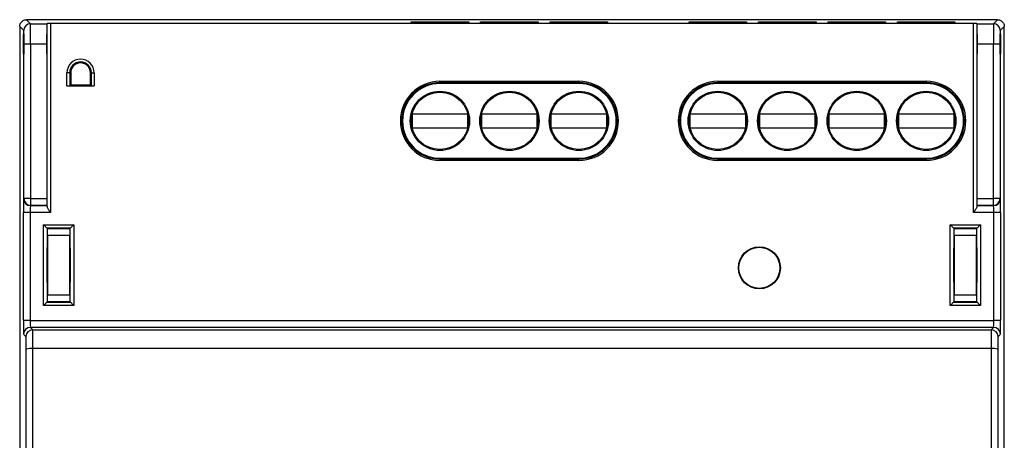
# Model space of a CAD drawing. Extents: x 69.4 to 141.4, y 125.3 to 216.
# Tile 3 of 3: x 69.4 to 141.4, y 185.3 to 216. Entities that reach past the tile are written whole.
import ezdxf

# ---------------------------------------------------------------- set-up
doc = ezdxf.new("R2010")
doc.units = 0
doc.layers.get('0').update_dxf_attribs({"linetype": 'CONTINUOUS'})

msp = doc.modelspace()

# ---------------------------------------------------------------- linework, layer by layer
at = {"color": 7, "linetype": 'CONTINUOUS'}
for p, q in [((69.933, 216.024), (70.226, 215.731)), ((140.933, 216.024), (69.933, 216.024)), ((140.641, 215.731), (140.933, 216.024)), ((69.433, 215.524), (69.433, 160.224)), ((69.726, 215.231), (69.433, 215.524)), ((70.226, 215.731), (71.419, 215.731)), ((71.431, 215.743), (71.419, 215.731)), ((71.431, 202.36), (71.431, 215.743)), ((139.185, 215.745), (71.681, 215.745)), ((71.681, 215.745), (71.681, 201.928)), ((98.061, 215.87), (102.266, 215.87)), ((98.061, 215.823), (98.061, 215.87)), ((98.061, 215.87), (98.069, 215.823)), ((102.266, 215.823), (98.061, 215.823)), ((102.258, 215.823), (102.266, 215.87)), ((102.266, 215.87), (102.266, 215.823)), ((103.141, 215.87), (107.346, 215.87)), ((103.141, 215.823), (103.141, 215.87)), ((103.141, 215.87), (103.149, 215.823)), ((107.346, 215.823), (103.141, 215.823)), ((107.338, 215.823), (107.346, 215.87)), ((107.346, 215.87), (107.346, 215.823)), ((108.221, 215.87), (112.426, 215.87)), ((108.221, 215.823), (108.221, 215.87)), ((108.221, 215.87), (108.229, 215.823)), ((112.426, 215.823), (108.221, 215.823)), ((112.418, 215.823), (112.426, 215.87)), ((112.426, 215.87), (112.426, 215.823)), ((118.381, 215.87), (122.586, 215.87)), ((118.381, 215.823), (118.381, 215.87)), ((118.381, 215.87), (118.389, 215.823)), ((122.586, 215.823), (118.381, 215.823)), ((122.578, 215.823), (122.586, 215.87)), ((122.586, 215.87), (122.586, 215.823)), ((123.461, 215.87), (127.666, 215.87)), ((123.461, 215.823), (123.461, 215.87)), ((123.461, 215.87), (123.469, 215.823)), ((127.666, 215.823), (123.461, 215.823)), ((127.658, 215.823), (127.666, 215.87)), ((127.666, 215.87), (127.666, 215.823)), ((128.541, 215.87), (132.746, 215.87)), ((128.541, 215.823), (128.541, 215.87)), ((128.541, 215.87), (128.549, 215.823)), ((132.746, 215.823), (128.541, 215.823)), ((132.738, 215.823), (132.746, 215.87)), ((132.746, 215.87), (132.746, 215.823)), ((133.621, 215.87), (137.826, 215.87)), ((133.621, 215.823), (133.621, 215.87)), ((133.621, 215.87), (133.629, 215.823)), ((137.826, 215.823), (133.621, 215.823)), ((137.818, 215.823), (137.826, 215.87)), ((137.826, 215.87), (137.826, 215.823)), ((139.185, 201.928), (139.185, 215.745)), ((139.435, 215.743), (139.435, 202.36)), ((139.435, 215.743), (139.447, 215.731)), ((139.447, 215.731), (140.641, 215.731)), ((141.433, 215.524), (141.141, 215.231)), ((141.433, 160.224), (141.433, 215.524)), ((69.734, 202.946), (69.734, 214.231)), ((70.234, 214.231), (69.734, 214.231)), ((71.406, 214.231), (70.234, 214.231)), ((70.234, 214.231), (70.234, 202.946)), ((71.406, 214.231), (71.406, 202.946)), ((139.46, 202.946), (139.46, 214.231)), ((140.632, 214.231), (139.46, 214.231)), ((140.632, 202.946), (140.632, 214.231)), ((141.132, 214.231), (140.632, 214.231)), ((141.132, 214.231), (141.132, 202.946)), ((73.088, 212.142), (72.888, 212.142)), ((72.888, 211.192), (72.888, 212.142)), ((73.162, 212.142), (73.088, 212.142)), ((73.088, 212.142), (73.088, 211.197)), ((73.162, 212.142), (73.162, 211.27)), ((74.605, 211.27), (74.605, 212.142)), ((74.605, 212.142), (74.678, 212.142)), ((74.678, 211.197), (74.678, 212.142)), ((74.678, 212.142), (74.878, 212.142)), ((74.878, 212.142), (74.878, 211.192)), ((72.888, 211.192), (74.878, 211.192)), ((73.162, 211.27), (73.088, 211.197)), ((73.162, 211.27), (74.605, 211.27)), ((74.605, 211.27), (74.678, 211.197)), ((100.163, 211.419), (100.163, 211.518)), ((100.163, 211.518), (110.323, 211.518)), ((100.163, 211.355), (100.163, 211.419)), ((110.323, 211.419), (100.163, 211.419)), ((110.323, 211.355), (100.163, 211.355)), ((110.323, 211.518), (110.323, 211.419)), ((110.323, 211.355), (110.323, 211.419)), ((120.483, 211.518), (135.723, 211.518)), ((120.483, 211.518), (120.483, 211.419)), ((120.483, 211.355), (120.483, 211.419)), ((135.723, 211.419), (120.483, 211.419)), ((135.723, 211.355), (120.483, 211.355)), ((135.723, 211.518), (135.723, 211.419)), ((135.723, 211.355), (135.723, 211.419)), ((102.203, 209.124), (98.124, 209.124)), ((98.124, 209.124), (98.124, 208.124)), ((102.203, 208.124), (102.203, 209.124)), ((107.283, 209.124), (103.204, 209.124)), ((103.204, 209.124), (103.204, 208.124)), ((107.283, 208.124), (107.283, 209.124)), ((108.284, 209.124), (108.284, 208.124)), ((112.363, 209.124), (108.284, 209.124)), ((112.363, 208.124), (112.363, 209.124)), ((118.444, 209.124), (118.444, 208.124)), ((122.523, 209.124), (118.444, 209.124)), ((122.523, 208.124), (122.523, 209.124)), ((123.524, 209.124), (123.524, 208.124)), ((127.603, 209.124), (123.524, 209.124)), ((127.603, 208.124), (127.603, 209.124)), ((132.683, 209.124), (128.604, 209.124)), ((128.604, 209.124), (128.604, 208.124)), ((132.683, 208.124), (132.683, 209.124)), ((137.763, 209.124), (133.684, 209.124)), ((133.684, 209.124), (133.684, 208.124)), ((137.763, 208.124), (137.763, 209.124)), ((98.124, 208.124), (102.203, 208.124)), ((103.204, 208.124), (107.283, 208.124)), ((108.284, 208.124), (112.363, 208.124)), ((118.444, 208.124), (122.523, 208.124)), ((123.524, 208.124), (127.603, 208.124)), ((128.604, 208.124), (132.683, 208.124)), ((133.684, 208.124), (137.763, 208.124)), ((100.163, 205.892), (110.323, 205.892)), ((100.163, 205.892), (100.163, 205.829)), ((100.163, 205.829), (110.323, 205.829)), ((100.163, 205.829), (100.163, 205.729)), ((110.323, 205.729), (100.163, 205.729)), ((110.323, 205.892), (110.323, 205.829)), ((110.323, 205.729), (110.323, 205.829)), ((120.483, 205.892), (135.723, 205.892)), ((120.483, 205.892), (120.483, 205.829)), ((120.483, 205.829), (135.723, 205.829)), ((120.483, 205.829), (120.483, 205.729)), ((135.723, 205.729), (120.483, 205.729)), ((135.723, 205.892), (135.723, 205.829)), ((135.723, 205.829), (135.723, 205.729)), ((69.716, 202.928), (69.734, 202.946)), ((70.234, 202.946), (69.734, 202.946)), ((70.234, 202.446), (70.216, 202.428)), ((70.216, 202.428), (71.429, 202.428)), ((70.234, 202.946), (70.234, 202.446)), ((70.234, 202.946), (71.406, 202.946)), ((71.41, 202.446), (70.234, 202.446)), ((71.41, 202.446), (71.429, 202.428)), ((139.438, 202.428), (139.456, 202.446)), ((139.438, 202.428), (140.65, 202.428)), ((140.632, 202.446), (139.456, 202.446)), ((139.46, 202.946), (140.632, 202.946)), ((140.632, 202.446), (140.632, 202.946)), ((141.132, 202.946), (140.632, 202.946)), ((140.65, 202.428), (140.632, 202.446)), ((141.132, 202.946), (141.15, 202.928)), ((69.707, 194.019), (69.707, 201.928)), ((70.207, 201.928), (69.707, 201.928)), ((71.681, 201.928), (70.207, 201.928)), ((70.207, 201.928), (70.207, 194.019)), ((140.659, 201.928), (139.185, 201.928)), ((141.159, 201.928), (140.659, 201.928)), ((140.659, 194.019), (140.659, 201.928)), ((141.159, 201.928), (141.159, 194.019)), ((71.185, 195.126), (71.185, 201.021)), ((71.185, 201.021), (73.381, 201.021)), ((73.381, 201.021), (73.381, 195.126)), ((137.485, 195.126), (137.485, 201.021)), ((137.485, 201.021), (139.681, 201.021)), ((139.681, 201.021), (139.681, 195.126)), ((71.435, 200.771), (71.435, 195.376)), ((71.456, 200.751), (71.435, 200.771)), ((73.131, 200.771), (71.435, 200.771)), ((71.456, 200.751), (73.11, 200.751)), ((73.106, 200.251), (71.46, 200.251)), ((71.46, 200.251), (71.46, 195.896)), ((73.106, 195.896), (73.106, 200.251)), ((73.11, 200.751), (73.131, 200.771)), ((73.131, 195.376), (73.131, 200.771)), ((137.735, 200.771), (137.735, 195.376)), ((137.756, 200.751), (137.735, 200.771)), ((139.431, 200.771), (137.735, 200.771)), ((137.756, 200.751), (139.41, 200.751)), ((137.76, 200.251), (137.76, 195.896)), ((139.406, 200.251), (137.76, 200.251)), ((139.406, 195.896), (139.406, 200.251)), ((139.41, 200.751), (139.431, 200.771)), ((139.431, 195.376), (139.431, 200.771)), ((71.438, 198.474), (71.438, 197.674)), ((71.453, 197.674), (71.453, 198.474)), ((73.114, 197.674), (73.114, 198.474)), ((73.129, 198.474), (73.129, 197.674)), ((137.738, 197.674), (137.738, 198.474)), ((137.753, 198.474), (137.753, 197.674)), ((139.413, 197.674), (139.413, 198.474)), ((139.429, 198.474), (139.429, 197.674)), ((71.46, 195.896), (73.106, 195.896)), ((137.76, 195.896), (139.406, 195.896)), ((73.381, 195.126), (71.185, 195.126)), ((71.456, 195.396), (71.435, 195.376)), ((71.435, 195.376), (73.131, 195.376)), ((73.11, 195.396), (71.456, 195.396)), ((73.11, 195.396), (73.131, 195.376)), ((139.681, 195.126), (137.485, 195.126)), ((137.756, 195.396), (137.735, 195.376)), ((137.735, 195.376), (139.431, 195.376)), ((139.41, 195.396), (137.756, 195.396)), ((139.41, 195.396), (139.431, 195.376)), ((70.207, 194.019), (69.707, 194.019)), ((70.207, 194.019), (140.659, 194.019)), ((141.159, 194.019), (140.659, 194.019)), ((69.893, 192.843), (69.716, 193.019)), ((70.216, 193.519), (70.393, 193.343)), ((140.65, 193.519), (70.216, 193.519)), ((70.393, 193.343), (140.474, 193.343)), ((140.474, 193.343), (140.65, 193.519)), ((141.15, 193.019), (140.974, 192.843)), ((140.465, 191.969), (70.401, 191.969))]:
    msp.add_line(p, q, dxfattribs=at)
at = {"color": 9, "linetype": 'CONTINUOUS'}
for p, q in [((71.453, 198.474), (71.438, 198.474)), ((73.129, 198.474), (73.114, 198.474)), ((137.753, 198.474), (137.738, 198.474)), ((139.429, 198.474), (139.413, 198.474)), ((71.453, 197.674), (71.438, 197.674)), ((73.129, 197.674), (73.114, 197.674)), ((137.753, 197.674), (137.738, 197.674)), ((139.429, 197.674), (139.413, 197.674))]:
    msp.add_line(p, q, dxfattribs=at)
at = {"color": 7, "linetype": 'CONTINUOUS', "flags": 128}
for points in [[(71.435, 200.771), (71.433, 200.774), (71.425, 200.782), (71.412, 200.795), (71.395, 200.812), (71.374, 200.833), (71.348, 200.858), (71.32, 200.887), (71.289, 200.918), (71.255, 200.951), (71.221, 200.986), (71.185, 201.021)], [(73.381, 201.021), (73.346, 200.986), (73.311, 200.951), (73.278, 200.918), (73.247, 200.887), (73.218, 200.858), (73.193, 200.833), (73.171, 200.812), (73.154, 200.795), (73.142, 200.782), (73.134, 200.774), (73.131, 200.771)], [(137.735, 200.771), (137.733, 200.774), (137.725, 200.782), (137.712, 200.795), (137.695, 200.812), (137.674, 200.833), (137.648, 200.858), (137.62, 200.887), (137.589, 200.918), (137.555, 200.951), (137.521, 200.986), (137.485, 201.021)], [(139.681, 201.021), (139.646, 200.986), (139.611, 200.951), (139.578, 200.918), (139.547, 200.887), (139.518, 200.858), (139.493, 200.833), (139.471, 200.812), (139.454, 200.795), (139.442, 200.782), (139.434, 200.774), (139.431, 200.771)], [(71.435, 195.376), (71.433, 195.373), (71.425, 195.365), (71.412, 195.352), (71.395, 195.335), (71.374, 195.314), (71.348, 195.289), (71.32, 195.26), (71.289, 195.229), (71.255, 195.196), (71.221, 195.161), (71.185, 195.126)], [(73.381, 195.126), (73.346, 195.161), (73.311, 195.196), (73.278, 195.229), (73.247, 195.26), (73.218, 195.289), (73.193, 195.314), (73.171, 195.335), (73.154, 195.352), (73.142, 195.365), (73.134, 195.373), (73.131, 195.376)], [(137.735, 195.376), (137.733, 195.373), (137.725, 195.365), (137.712, 195.352), (137.695, 195.335), (137.674, 195.314), (137.648, 195.289), (137.62, 195.26), (137.589, 195.229), (137.555, 195.196), (137.521, 195.161), (137.485, 195.126)], [(139.681, 195.126), (139.646, 195.161), (139.611, 195.196), (139.578, 195.229), (139.547, 195.26), (139.518, 195.289), (139.493, 195.314), (139.471, 195.335), (139.454, 195.352), (139.442, 195.365), (139.434, 195.373), (139.431, 195.376)]]:
    msp.add_lwpolyline(points, dxfattribs=at)
at = {"color": 7, "linetype": 'CONTINUOUS'}
for centre, radius in [((100.163, 208.624), 2.168), ((100.163, 208.624), 2.1), ((105.243, 208.624), 2.168), ((105.243, 208.624), 2.1), ((110.323, 208.624), 2.168), ((110.323, 208.624), 2.1), ((120.483, 208.624), 2.168), ((120.483, 208.624), 2.1), ((125.563, 208.624), 2.168), ((125.563, 208.624), 2.1), ((130.643, 208.624), 2.168), ((130.643, 208.624), 2.1), ((135.723, 208.624), 2.168), ((135.723, 208.624), 2.1), ((123.523, 197.874), 1.538), ((123.523, 197.874), 1.503)]:
    msp.add_circle(centre, radius, dxfattribs=at)
for centre, radius, start, end in [((70.226, 215.231), 0.5, 90.00581, 179.99419), ((140.641, 215.231), 0.5, 0.00581, 89.99419), ((73.883, 212.142), 0.995, 0, 180), ((73.883, 212.142), 0.795, 0, 180), ((73.883, 212.142), 0.721, 0, 180), ((100.163, 208.624), 2.895, 90, 270), ((100.163, 208.624), 2.795, 90, 270), ((100.163, 208.624), 2.732, 90, 270), ((110.323, 208.624), 2.895, 270, 90), ((110.323, 208.624), 2.795, 270, 90), ((110.323, 208.624), 2.732, 270, 90), ((120.483, 208.624), 2.895, 90, 270), ((120.483, 208.624), 2.795, 90, 270), ((120.483, 208.624), 2.732, 90, 270), ((135.723, 208.624), 2.895, 270, 90), ((135.723, 208.624), 2.795, 270, 90), ((135.723, 208.624), 2.732, 270, 90), ((70.216, 202.928), 0.5, 180.00492, 269.99465), ((70.234, 202.946), 0.5, 180.00492, 269.99465), ((140.632, 202.946), 0.5, 270.00538, 359.99505), ((140.65, 202.928), 0.5, 270.00538, 359.99505), ((70.216, 193.019), 0.5, 90.0046, 179.99562), ((70.393, 192.843), 0.5, 90.00486, 179.99514), ((140.474, 192.843), 0.5, 0.00486, 89.99514), ((140.65, 193.019), 0.5, 0.0044, 89.99539), ((70.276, 190.461), 1.513, 85.25852, 104.34641), ((140.583, 190.377), 1.596, 76.15509, 94.23998)]:
    msp.add_arc(centre, radius, start, end, dxfattribs=at)
for centre, major_axis, ratio, start_param, end_param in [((70.226, 214.231), (0, 1.5), 0.005818, 4.712389, 6.274459), ((71.419, 214.231), (0, 1.5), 0.008727, 0.008727, 1.570796), ((71.681, 215.743), (0.25, 0), 0.008727, 1.570796, 3.132866), ((139.185, 215.743), (0.25, 0), 0.008727, 0.008727, 1.570796), ((139.447, 214.231), (0, 1.5), 0.008727, 4.712389, 6.274459), ((140.641, 214.231), (0, 1.5), 0.005818, 0.008727, 1.570796), ((69.726, 214.231), (0, 1), 0.008727, 4.712389, 6.274459), ((141.141, 214.231), (0, 1), 0.008727, 0.008727, 1.570796), ((72.888, 211.197), (0.2, 0), 0.026186, 4.712389, 6.257005), ((74.878, 211.197), (0.2, 0), 0.026186, 3.167773, 4.712389), ((69.716, 201.928), (0, 1), 0.008727, 0.008727, 1.570796), ((70.216, 201.928), (0, 0.5), 0.017454, 0.008727, 1.570796), ((71.411, 202.946), (0, 0.5), 0.008727, 1.570796, 3.132866), ((71.429, 201.928), (0, 0.5), 0.008727, 5.754541, 6.274459), ((139.438, 201.928), (0, 0.5), 0.008727, 0.008727, 0.528644), ((139.456, 202.946), (0, 0.5), 0.008727, 3.150319, 4.712389), ((140.65, 201.928), (0, 0.5), 0.017454, 4.712389, 6.274459), ((141.15, 201.928), (0, 1), 0.008727, 4.712389, 6.274459), ((71.456, 200.251), (0, 0.5), 0.008727, 4.712389, 6.274459), ((73.111, 200.251), (0, 0.5), 0.008727, 0.008727, 1.570796), ((137.756, 200.251), (0, 0.5), 0.008727, 4.712389, 6.274459), ((139.411, 200.251), (0, 0.5), 0.008727, 0.008727, 1.570796), ((71.456, 195.896), (0, 0.5), 0.008727, 3.150319, 4.712389), ((73.111, 195.896), (0, 0.5), 0.008727, 1.570796, 3.132866), ((137.756, 195.896), (0, 0.5), 0.008727, 3.150319, 4.712389), ((139.411, 195.896), (0, 0.5), 0.008727, 1.570796, 3.132866), ((69.716, 194.019), (0, 1), 0.008727, 1.570796, 3.132866), ((70.216, 194.019), (0, 0.5), 0.017454, 1.570796, 3.132866), ((140.65, 194.019), (0, 0.5), 0.017454, 3.150319, 4.712389), ((141.15, 194.019), (0, 1), 0.008727, 3.150319, 4.712389), ((70.392, 191.843), (0, 1.5), 0.005818, 4.796502, 6.274459), ((140.474, 191.843), (0, 1.5), 0.005818, 0.008727, 1.486683), ((69.892, 191.843), (0, 1), 0.008727, 4.796502, 6.274459), ((140.974, 191.843), (0, 1), 0.008727, 0.008727, 1.486683), ((67.738, 171.024), (0, 248.804), 0.008727, 4.628276, 4.796502), ((68.238, 171.024), (0, 249.304), 0.008709, 4.628276, 4.796502), ((142.629, 171.024), (0, 249.304), 0.008709, 1.486683, 1.65491), ((143.129, 171.024), (0, 248.804), 0.008727, 1.486683, 1.65491)]:
    msp.add_ellipse(centre, major_axis=major_axis, ratio=ratio, start_param=start_param, end_param=end_param, dxfattribs=at)
for centre, major_axis in [((69.726, 214.245), (0, 0.755)), ((71.419, 214.245), (0, 0.725)), ((139.447, 214.245), (0, 0.725)), ((141.141, 214.245), (0, 0.755))]:
    msp.add_ellipse(centre, major_axis=major_axis, ratio=0.008727, dxfattribs=at)
for points, knots in [([(69.433, 215.524), (69.434, 215.546), (69.436, 215.592), (69.45, 215.658), (69.472, 215.72), (69.501, 215.778), (69.537, 215.831), (69.593, 215.894), (69.678, 215.959), (69.799, 216.013), (69.888, 216.02), (69.933, 216.024)], [0, 0, 0, 0, 0.087222, 0.172923, 0.257105, 0.339767, 0.420911, 0.500537, 0.660958, 0.827445, 1, 1, 1, 1]), ([(140.933, 216.024), (140.956, 216.023), (141.001, 216.021), (141.067, 216.007), (141.13, 215.985), (141.188, 215.956), (141.24, 215.92), (141.304, 215.864), (141.369, 215.779), (141.423, 215.658), (141.43, 215.569), (141.433, 215.524)], [0, 0, 0, 0, 0.087222, 0.172923, 0.257105, 0.339767, 0.420911, 0.500537, 0.660958, 0.827445, 1, 1, 1, 1]), ([(71.431, 202.36), (71.432, 202.31), (71.472, 202.239), (71.568, 202.087), (71.625, 202.007), (71.681, 201.928)], [0, 0, 0, 0, 0.5, 0.5, 1, 1, 1, 1]), ([(139.435, 202.36), (139.435, 202.31), (139.394, 202.239), (139.298, 202.087), (139.241, 202.007), (139.185, 201.928)], [0, 0, 0, 0, 0.5, 0.5, 1, 1, 1, 1]), ([(71.444, 199.347), (71.443, 199.335), (71.443, 199.303), (71.441, 199.205), (71.44, 199.138), (71.438, 198.899), (71.438, 198.689), (71.438, 198.474)], [0, 0, 0, 0, 0.25, 0.25, 0.5, 0.5, 1, 1, 1, 1]), ([(71.453, 198.474), (71.453, 198.523), (71.453, 198.622), (71.453, 198.75), (71.452, 198.856), (71.452, 198.943), (71.451, 199.024), (71.451, 199.097), (71.45, 199.163), (71.449, 199.23), (71.448, 199.291), (71.447, 199.334), (71.446, 199.354), (71.445, 199.351), (71.445, 199.35)], [0, 0, 0, 0, 0.107268, 0.214541, 0.286029, 0.357749, 0.429243, 0.500794, 0.572579, 0.644135, 0.751418, 0.858702, 0.965958, 1, 1, 1, 1]), ([(73.114, 198.474), (73.114, 198.585), (73.114, 198.696), (73.115, 198.902), (73.115, 198.996), (73.117, 199.153), (73.117, 199.216), (73.119, 199.301), (73.12, 199.324), (73.122, 199.324), (73.123, 199.301), (73.125, 199.216), (73.126, 199.153), (73.127, 198.996), (73.128, 198.902), (73.128, 198.696), (73.129, 198.585), (73.129, 198.474)], [3.141593, 3.141593, 3.141593, 3.141593, 3.534292, 3.534292, 3.926991, 3.926991, 4.31969, 4.31969, 4.712389, 4.712389, 5.105088, 5.105088, 5.497787, 5.497787, 5.890486, 5.890486, 6.283185, 6.283185, 6.283185, 6.283185]), ([(137.738, 198.474), (137.738, 198.585), (137.738, 198.696), (137.739, 198.902), (137.739, 198.996), (137.741, 199.153), (137.741, 199.216), (137.743, 199.301), (137.744, 199.324), (137.746, 199.324), (137.747, 199.301), (137.749, 199.216), (137.75, 199.153), (137.751, 198.996), (137.752, 198.902), (137.752, 198.696), (137.753, 198.585), (137.753, 198.474)], [3.141593, 3.141593, 3.141593, 3.141593, 3.534292, 3.534292, 3.926991, 3.926991, 4.31969, 4.31969, 4.712389, 4.712389, 5.105088, 5.105088, 5.497787, 5.497787, 5.890486, 5.890486, 6.283185, 6.283185, 6.283185, 6.283185]), ([(139.413, 198.474), (139.413, 198.59), (139.414, 198.704), (139.414, 198.917), (139.415, 199.014), (139.416, 199.176), (139.417, 199.242), (139.419, 199.33), (139.42, 199.353), (139.422, 199.353), (139.423, 199.33), (139.425, 199.242), (139.426, 199.178), (139.428, 198.932), (139.429, 198.706), (139.429, 198.474)], [0, 0, 0, 0, 0.125, 0.125, 0.25, 0.25, 0.375, 0.375, 0.5, 0.5, 0.625, 0.625, 0.75, 0.75, 1, 1, 1, 1]), ([(71.438, 197.674), (71.438, 197.624), (71.438, 197.525), (71.438, 197.397), (71.438, 197.291), (71.439, 197.204), (71.439, 197.124), (71.44, 197.05), (71.44, 196.984), (71.441, 196.917), (71.442, 196.857), (71.444, 196.811), (71.444, 196.801), (71.445, 196.796)], [0, 0, 0, 0, 0.111049, 0.222102, 0.29611, 0.370356, 0.444371, 0.518445, 0.592757, 0.666835, 0.777899, 0.888961, 1, 1, 1, 1]), ([(71.445, 196.797), (71.446, 196.797), (71.446, 196.797), (71.447, 196.816), (71.448, 196.843), (71.449, 196.887), (71.45, 196.955), (71.451, 197.051), (71.452, 197.166), (71.452, 197.28), (71.453, 197.387), (71.453, 197.483), (71.453, 197.579), (71.453, 197.643), (71.453, 197.674)], [0, 0, 0, 0, 0.073001, 0.144491, 0.216203, 0.287686, 0.395049, 0.502405, 0.609905, 0.717405, 0.789052, 0.86093, 0.932582, 1, 1, 1, 1]), ([(73.129, 197.674), (73.129, 197.562), (73.128, 197.451), (73.128, 197.245), (73.127, 197.151), (73.126, 196.994), (73.125, 196.931), (73.123, 196.846), (73.122, 196.824), (73.12, 196.824), (73.119, 196.846), (73.117, 196.931), (73.117, 196.994), (73.115, 197.151), (73.115, 197.245), (73.114, 197.451), (73.114, 197.562), (73.114, 197.674)], [6.283185, 6.283185, 6.283185, 6.283185, 6.675884, 6.675884, 7.068583, 7.068583, 7.461283, 7.461283, 7.853982, 7.853982, 8.246681, 8.246681, 8.63938, 8.63938, 9.032079, 9.032079, 9.424778, 9.424778, 9.424778, 9.424778]), ([(137.753, 197.674), (137.753, 197.562), (137.752, 197.451), (137.752, 197.245), (137.751, 197.151), (137.75, 196.994), (137.749, 196.931), (137.747, 196.846), (137.746, 196.824), (137.744, 196.824), (137.743, 196.846), (137.741, 196.931), (137.741, 196.994), (137.739, 197.151), (137.739, 197.245), (137.738, 197.451), (137.738, 197.562), (137.738, 197.674)], [0, 0, 0, 0, 0.392699, 0.392699, 0.785398, 0.785398, 1.178097, 1.178097, 1.570796, 1.570796, 1.963495, 1.963495, 2.356194, 2.356194, 2.748894, 2.748894, 3.141593, 3.141593, 3.141593, 3.141593]), ([(139.429, 197.674), (139.429, 197.557), (139.429, 197.443), (139.428, 197.23), (139.427, 197.133), (139.426, 196.971), (139.425, 196.905), (139.423, 196.818), (139.422, 196.794), (139.42, 196.794), (139.419, 196.817), (139.417, 196.905), (139.416, 196.969), (139.414, 197.215), (139.413, 197.441), (139.413, 197.674)], [0, 0, 0, 0, 0.125, 0.125, 0.25, 0.25, 0.375, 0.375, 0.5, 0.5, 0.625, 0.625, 0.75, 0.75, 1, 1, 1, 1])]:
    msp.add_open_spline(points, degree=3, knots=knots, dxfattribs=at)

doc.saveas('drawing.dxf')
